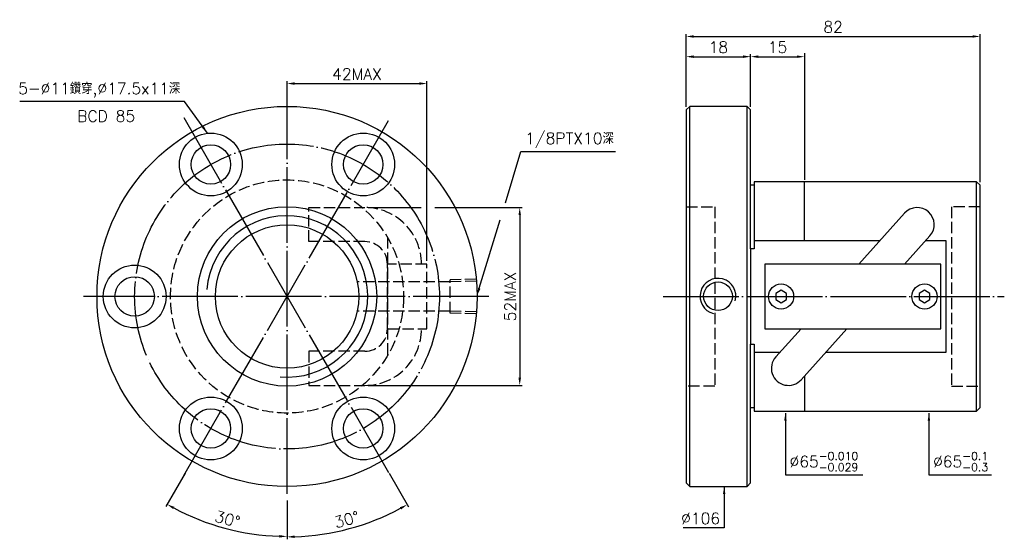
# Model space of a CAD drawing. Header units: millimetres. Extents: x 425 to 700, y 249 to 394.
import ezdxf
from ezdxf.enums import TextEntityAlignment as Align

# ---------------------------------------------------------------- set-up
doc = ezdxf.new("R2010")
doc.units = ezdxf.units.MM
doc.header["$LTSCALE"] = 1.055696
doc.linetypes.add('CENTER', pattern=[22, 20, -1, 0, -1])
doc.linetypes.add('DASHED', pattern=[4, 3, -1])
for name, color, linetype in [('DDVIEW', 7, 'Continuous'), ('NT', 7, 'Continuous'), ('NT-DIM', 2, 'Continuous'), ('SH', 7, 'Continuous'), ('SH-DIM', 2, 'Continuous')]:
    doc.layers.add(name, color=color, linetype=linetype)
doc.styles.get("Standard").update_dxf_attribs({"font": 'simplex.shx', "bigfont": 'chineset.shx'})
doc.dimstyles.new('ISO-25', dxfattribs={"dimscale": 1.055696, "dimtxt": 3, "dimasz": 2, "dimexe": 0.646, "dimexo": 0.862, "dimgap": 1, "dimtad": 1, "dimdec": 3, "dimdsep": 46, "dimtxsty": 'Standard', "dimcen": 1.5, "dimclrd": 2, "dimclre": 2, "dimclrt": 2, "dimazin": 2, "dimtfac": 1, "dimtdec": 3, "dimtmove": 0, "dimatfit": 3, "dimfxl": 0, "dimtolj": 1, "dimlwd": -1, "dimlwe": -1, "dimarcsym": 0})

# ---------------------------------------------------------------- blocks, each defined once
blk = doc.blocks.new('*D80')
at = {"layer": 'Defpoints', "color": 0}
for p in [(693.15, 389.01), (611.15, 368.52), (693.15, 347.52)]:
    blk.add_point(p, dxfattribs=at)
at = {"layer": 'NT-DIM', "color": 2}
for p, q in [((611.15, 369.43), (611.15, 389.69)), ((613.26, 389.01), (691.03, 389.01)), ((693.15, 348.43), (693.15, 389.69))]:
    blk.add_line(p, q, dxfattribs=at)
for points in [[(613.26, 389.36), (613.26, 388.66), (611.15, 389.01)], [(691.03, 389.36), (691.03, 388.66), (693.15, 389.01)]]:
    blk.add_solid(points, dxfattribs=at)
at = {"layer": 'NT-DIM', "color": 2, "insert": (652.15, 391.65), "char_height": 3.167, "attachment_point": 5}
blk.add_mtext('\\A1;82', dxfattribs=at)
blk = doc.blocks.new('*D81')
at = {"layer": 'Defpoints', "color": 0}
for p in [(644.15, 383.37), (629.15, 368.52), (644.15, 345.02)]:
    blk.add_point(p, dxfattribs=at)
at = {"layer": 'NT-DIM', "color": 2}
for p, q in [((629.15, 369.43), (629.15, 384.06)), ((631.26, 383.37), (642.03, 383.37))]:
    blk.add_line(p, q, dxfattribs=at)
for points in [[(631.26, 383.73), (631.26, 383.02), (629.15, 383.37)], [(642.03, 383.73), (642.03, 383.02), (644.15, 383.37)]]:
    blk.add_solid(points, dxfattribs=at)
at = {"layer": 'NT-DIM', "color": 2, "insert": (636.65, 386.01), "char_height": 3.167, "attachment_point": 5}
blk.add_mtext('\\A1;15', dxfattribs=at)
blk = doc.blocks.new('*D82')
at = {"layer": 'Defpoints', "color": 0}
for p in [(629.15, 383.37), (611.15, 368.52), (629.15, 368.52)]:
    blk.add_point(p, dxfattribs=at)
at = {"layer": 'NT-DIM', "color": 2}
for p, q in [((611.15, 369.43), (611.15, 384.06)), ((613.26, 383.37), (627.03, 383.37)), ((629.15, 369.43), (629.15, 384.06))]:
    blk.add_line(p, q, dxfattribs=at)
for points in [[(613.26, 383.73), (613.26, 383.02), (611.15, 383.37)], [(627.03, 383.73), (627.03, 383.02), (629.15, 383.37)]]:
    blk.add_solid(points, dxfattribs=at)
at = {"layer": 'NT-DIM', "color": 2, "insert": (620.15, 386.01), "char_height": 3.167, "attachment_point": 5}
blk.add_mtext('\\A1;18', dxfattribs=at)
blk = doc.blocks.new('*D83')
at = {"layer": 'Defpoints', "color": 0}
for p in [(538.86, 375.88), (499.86, 365.3), (538.86, 325.52)]:
    blk.add_point(p, dxfattribs=at)
at = {"layer": 'NT-DIM', "color": 2}
for p, q in [((499.86, 366.21), (499.86, 376.57)), ((538.86, 326.43), (538.86, 376.57)), ((501.97, 375.88), (536.74, 375.88))]:
    blk.add_line(p, q, dxfattribs=at)
for points in [[(501.97, 376.24), (501.97, 375.53), (499.86, 375.88)], [(536.74, 376.24), (536.74, 375.53), (538.86, 375.88)]]:
    blk.add_solid(points, dxfattribs=at)
at = {"layer": 'NT-DIM', "color": 2, "insert": (519.36, 378.52), "char_height": 3.167, "attachment_point": 5}
blk.add_mtext('\\A1;42MAX', dxfattribs=at)
blk = doc.blocks.new('*D85')
at = {"layer": 'Defpoints', "color": 0, "linetype": 'Continuous'}
for p in [(499.86, 365.3), (527.86, 365.02), (471.86, 268.02), (499.86, 260.52), (476.97, 253.65)]:
    blk.add_point(p, dxfattribs=at)
at = {"layer": 'SH', "color": 2, "linetype": 'Continuous'}
for p, q in [((471.4, 267.23), (466.06, 257.99)), ((499.86, 259.61), (499.86, 248.93))]:
    blk.add_line(p, q, dxfattribs=at)
blk.add_arc((499.86, 316.52), 66.9, 241.8083, 268.1917, dxfattribs=at)
for points in [[(468.08, 257.25), (468.42, 257.86), (466.4, 258.58)], [(497.75, 250), (497.74, 249.3), (499.86, 249.62)]]:
    blk.add_solid(points, dxfattribs=at)
at = {"layer": 'SH', "color": 2, "linetype": 'Continuous', "insert": (483.22, 254.45), "char_height": 3.167, "attachment_point": 5, "rotation": 345}
blk.add_mtext('\\A1;30°', dxfattribs=at)
blk = doc.blocks.new('*D86')
at = {"layer": 'Defpoints', "color": 0, "linetype": 'Continuous'}
for p in [(499.86, 365.3), (471.86, 365.02), (527.86, 268.02), (499.86, 260.52), (511.49, 250.52)]:
    blk.add_point(p, dxfattribs=at)
at = {"layer": 'SH', "color": 2, "linetype": 'Continuous'}
for p, q in [((528.31, 267.23), (533.71, 257.89)), ((499.86, 259.61), (499.86, 248.82))]:
    blk.add_line(p, q, dxfattribs=at)
blk.add_arc((499.86, 316.52), 67.02, 271.8051, 298.1949, dxfattribs=at)
for points in [[(531.35, 257.76), (531.69, 257.14), (533.37, 258.48)], [(501.97, 249.18), (501.96, 249.88), (499.86, 249.5)]]:
    blk.add_solid(points, dxfattribs=at)
at = {"layer": 'SH', "color": 2, "linetype": 'Continuous', "insert": (516.52, 254.33), "char_height": 3.167, "attachment_point": 5, "rotation": 15}
blk.add_mtext('\\A1;30°', dxfattribs=at)

msp = doc.modelspace()

# ---------------------------------------------------------------- linework, layer by layer
at = {"layer": 'DDVIEW', "color": 3, "linetype": 'CENTER'}
for p, q in [((499.8557, 261.5185), (499.8557, 371.5185)), ((471.0462, 366.418), (528.1802, 267.459)), ((471.0462, 266.619), (528.1802, 365.5781)), ((556.0983, 316.5185), (443.1024, 316.5185))]:
    msp.add_line(p, q, dxfattribs=at)
at = {"layer": 'DDVIEW', "color": 1, "linetype": 'DASHED'}
for p, q in [((505.8862, 331.8057), (505.8862, 341.3057)), ((505.8862, 341.3057), (521.5685, 341.3057)), ((527.8557, 333.0185), (527.8557, 300.0185)), ((521.5685, 331.8057), (505.8862, 331.8057)), ((527.8557, 307.5185), (527.8557, 325.5185)), ((538.8557, 325.5185), (527.8557, 325.5185)), ((538.8557, 307.5185), (538.8557, 325.5185)), ((527.8557, 307.5185), (538.8557, 307.5185)), ((521.5685, 301.2313), (505.8862, 301.2313)), ((505.8862, 301.2313), (505.8862, 291.7313)), ((505.8862, 291.7313), (521.5685, 291.7313))]:
    msp.add_line(p, q, dxfattribs=at)
at = {"layer": 'DDVIEW', "color": 255, "linetype": 'Continuous'}
for centre, radius in [((499.8557, 316.5185), 53), ((478.6057, 353.3246), 8.75), ((521.1057, 353.3246), 8.75), ((478.6057, 353.3246), 5.5), ((521.1057, 353.3246), 5.5), ((499.8557, 316.5185), 25), ((499.8557, 316.5185), 20), ((457.3557, 316.5185), 8.75), ((457.3557, 316.5185), 5.5), ((478.6057, 279.7124), 8.75), ((521.1057, 279.7124), 8.75), ((478.6057, 279.7124), 5.5), ((521.1057, 279.7124), 5.5)]:
    msp.add_circle(centre, radius, dxfattribs=at)
at = {"layer": 'DDVIEW', "color": 3, "linetype": 'CENTER'}
msp.add_circle((499.8557, 316.5185), 42.5, dxfattribs=at)
at = {"layer": 'DDVIEW', "color": 1, "linetype": 'DASHED'}
msp.add_circle((499.8557, 316.5185), 32.5, dxfattribs=at)
for centre, radius, start, end in [((521.5685, 325.5185), 15.7872, 0, 90), ((521.5685, 325.5185), 6.2872, 0, 90), ((521.5685, 307.5185), 6.2872, 270, 0), ((521.5685, 307.5185), 15.7872, 270, 0)]:
    msp.add_arc(centre, radius, start, end, dxfattribs=at)
at = {"layer": 'DDVIEW', "color": 5, "linetype": 'Continuous'}
msp.add_arc((499.8557, 316.5185), 22.5, 265, 175, dxfattribs=at)
at = {"layer": 'NT'}
for p, q in [((612.145, 369.5185), (611.145, 368.5185)), ((611.145, 368.5185), (611.145, 264.5185)), ((628.145, 369.5185), (612.145, 369.5185)), ((612.145, 263.5185), (612.145, 369.5185)), ((629.145, 368.5185), (628.145, 369.5185)), ((628.145, 263.5185), (628.145, 369.5185)), ((629.145, 329.8227), (629.145, 368.5185)), ((630.145, 347.5185), (629.145, 347.5185)), ((692.145, 348.5185), (630.145, 348.5185)), ((630.145, 348.5185), (630.145, 329.8227)), ((644.145, 332.0105), (644.145, 348.5185)), ((693.145, 347.5185), (692.145, 348.5185)), ((692.145, 284.5185), (692.145, 348.5185)), ((693.145, 285.5185), (693.145, 347.5185)), ((672.074, 339.7265), (659.3349, 325.5185)), ((672.0943, 325.5185), (679.1471, 333.3846)), ((630.145, 329.8227), (629.145, 329.8227)), ((629.145, 329.8227), (629.145, 303.2144)), ((630.145, 332.0105), (630.145, 329.8227)), ((665.1556, 332.0105), (630.145, 332.0105)), ((683.693, 332.0105), (677.9151, 332.0105)), ((683.693, 301.0266), (683.693, 332.0105)), ((682.145, 325.5185), (633.145, 325.5185)), ((633.145, 325.5185), (633.145, 307.5185)), ((682.145, 307.5185), (682.145, 325.5185)), ((633.145, 307.5185), (682.145, 307.5185)), ((643.1958, 307.5185), (636.143, 299.6525)), ((643.2161, 293.3106), (655.9552, 307.5185)), ((629.145, 264.5185), (629.145, 303.2144)), ((629.145, 303.2144), (630.145, 303.2144)), ((630.145, 303.2144), (630.145, 301.0266)), ((630.145, 303.2144), (630.145, 284.5185)), ((630.145, 301.0266), (637.375, 301.0266)), ((650.1345, 301.0266), (683.693, 301.0266)), ((644.145, 294.3466), (644.145, 284.5185)), ((629.145, 285.5185), (630.145, 285.5185)), ((630.145, 284.5185), (692.145, 284.5185)), ((692.145, 284.5185), (693.145, 285.5185)), ((611.145, 264.5185), (612.145, 263.5185)), ((628.145, 263.5185), (629.145, 264.5185)), ((612.145, 263.5185), (628.145, 263.5185))]:
    msp.add_line(p, q, dxfattribs=at)
at = {"layer": 'NT', "color": 1, "linetype": 'DASHED'}
for p, q in [((611.145, 341.5185), (619.145, 341.5185)), ((619.145, 341.5185), (619.145, 291.5185)), ((693.145, 341.5185), (685.145, 341.5185)), ((685.145, 341.5185), (685.145, 291.5185)), ((619.145, 291.5185), (611.145, 291.5185)), ((685.145, 291.5185), (693.145, 291.5185))]:
    msp.add_line(p, q, dxfattribs=at)
at = {"layer": 'NT', "color": 7, "linetype": 'Continuous'}
for points in [[(637.645, 318.2506), (636.145, 317.3846), (636.145, 315.6525), (637.645, 314.7865), (639.145, 315.6525), (639.145, 317.3846)], [(677.645, 318.2506), (676.145, 317.3846), (676.145, 315.6525), (677.645, 314.7865), (679.145, 315.6525), (679.145, 317.3846)]]:
    msp.add_lwpolyline(points, close=True, dxfattribs=at)
at = {"layer": 'NT', "color": 255, "linetype": 'Continuous'}
msp.add_circle((620.0447, 316.5772), 4, dxfattribs=at)
at = {"layer": 'NT', "color": 7, "linetype": 'Continuous'}
for centre in [(637.645, 316.5185), (677.645, 316.5185)]:
    msp.add_circle(centre, 3.5, dxfattribs=at)
at = {"layer": 'NT'}
for centre, start, end in [((675.6105, 336.5555), 318.120081, 138.120081), ((639.6795, 296.4815), 138.120081, 318.120081)]:
    msp.add_arc(centre, 4.75, start, end, dxfattribs=at)
at = {"layer": 'NT', "color": 5, "linetype": 'Continuous'}
msp.add_arc((620.0447, 316.5772), 5, 345, 255, dxfattribs=at)
at = {"layer": 'NT-DIM'}
msp.add_line((644.145, 384.324), (644.145, 349.0185), dxfattribs=at)
for points in [[(560.7514, 342.65), (565.1002, 356.8963), (565.2002, 356.8963), (591.4418, 356.8963)], [(553.4714, 318.8019), (559.2858, 337.8491)]]:
    msp.add_lwpolyline(points, dxfattribs=at)
msp.add_solid([(553.808, 318.6991), (552.855, 316.7825), (553.1349, 318.9046)], dxfattribs=at)
at = {"layer": 'SH', "color": 1, "linetype": 'DASHED'}
for p, q in [((552.6322, 321.3798), (545.3229, 321.1514)), ((545.3229, 320.5704), (519.4409, 320.5704)), ((545.3229, 311.8857), (545.3229, 321.1514)), ((552.6824, 320.8004), (545.3229, 320.5704)), ((545.3229, 312.4667), (519.4409, 312.4667)), ((552.6824, 312.2367), (545.3229, 312.4667)), ((552.6322, 311.6572), (545.3229, 311.8857))]:
    msp.add_line(p, q, dxfattribs=at)
at = {"layer": 'SH', "color": 3, "linetype": 'CENTER'}
msp.add_line((604.7247, 316.5185), (699.8924, 316.5185), dxfattribs=at)
at = {"layer": 'SH-DIM', "color": 2}
for p, q in [((522.4785, 341.3057), (537.269, 341.3057)), ((541.0313, 341.3057), (565.4266, 341.3057)), ((564.7446, 339.1943), (564.7446, 293.8427)), ((522.4785, 291.7313), (565.4266, 291.7313))]:
    msp.add_line(p, q, dxfattribs=at)
for points in [[(564.3927, 339.1943), (565.0965, 339.1943), (564.7446, 341.3057)], [(564.3927, 293.8427), (565.0965, 293.8427), (564.7446, 291.7313)]]:
    msp.add_solid(points, dxfattribs=at)

# ---------------------------------------------------------------- texts
at = {"layer": 'NT-DIM', "color": 2}
msp.add_text('BCD 85', height=3.16709, dxfattribs=at).set_placement((449.415, 368.3747), align=Align.TOP_CENTER)
at = {"layer": 'NT-DIM', "color": 2, "char_height": 3.167089}
for s, insert, attachment_point in [('5-%%C11鑽穿,%%C17.5x11深', (470.0837, 371.9677), 9), ('\\A1;1/8PTX10深', (566.2559, 357.952), 7), ('\\A1;\\A1;%%c65{\\H0.7x;\\S-0.010^ -0.029;}', (639.9987, 267.8205), 7), ('\\A1;\\A1;%%c65{\\H0.7x;\\S-0.1^ -0.3;}', (680.0224, 267.8205), 7), ('\\A1;\\A1;%%c106', (620.6124, 253.0533), 9)]:
    msp.add_mtext(s, dxfattribs=dict(at, insert=insert, attachment_point=attachment_point))
at = {"layer": 'SH-DIM', "color": 2, "insert": (562.1054, 316.5185), "char_height": 3.16709, "attachment_point": 5, "rotation": 90}
msp.add_mtext('\\A1;52MAX', dxfattribs=at)

# ---------------------------------------------------------------- dimensions: what is measured, and where the dimension line sits
at = {"layer": 'NT-DIM'}
dim = msp.add_linear_dim(base=(693.145, 389.0071), p1=(611.145, 368.5185), p2=(693.145, 347.5185), dimstyle='ISO-25', dxfattribs=at)
dim.commit()
dim.dimension.update_dxf_attribs({"geometry": '*D80', "text_midpoint": (652.145, 389.0071), "dimtype": 160})
dim = msp.add_linear_dim(base=(629.145, 383.3741), p1=(611.145, 368.5185), p2=(629.145, 368.5185), dimstyle='ISO-25', dxfattribs=at)
dim.commit()
dim.dimension.update_dxf_attribs({"geometry": '*D82', "text_midpoint": (620.145, 386.0133)})
dim = msp.add_linear_dim(base=(644.145, 383.3741), p1=(629.145, 368.5185), p2=(644.145, 345.0185), dimstyle='ISO-25', override={"dimse2": 1}, dxfattribs=at)
dim.commit()
dim.dimension.update_dxf_attribs({"geometry": '*D81', "text_midpoint": (636.645, 386.0133)})
dim = msp.add_linear_dim(base=(538.8557, 375.8834), p1=(499.8557, 365.3), p2=(538.8557, 325.5185), text='42MAX', dimstyle='ISO-25', override={"dimse2": 0}, dxfattribs=at)
dim.commit()
dim.dimension.update_dxf_attribs({"geometry": '*D83', "text_midpoint": (519.3557, 378.5227)})
at = {"layer": 'SH', "color": 7, "linetype": 'Continuous'}
for base, line2, picture, middle in [((476.9739, 253.6515), ((527.8557, 365.016), (471.8557, 268.0211)), '*D85', (483.2233, 254.4457)), ((511.4934, 250.5177), ((471.8557, 365.016), (527.8557, 268.0211)), '*D86', (516.5184, 254.3324))]:
    dim = msp.add_angular_dim_2l(base=base, line1=((499.8557, 365.3), (499.8557, 260.5185)), line2=line2, dimstyle='ISO-25', dxfattribs=at)
    dim.commit()
    dim.dimension.update_dxf_attribs({"geometry": picture, "text_midpoint": middle})

# ---------------------------------------------------------------- leaders
at = {"layer": 'NT-DIM', "annotation_type": 0, "has_hookline": 1}
for points, hookline_direction, text_width in [([(477.6437, 362.0216), (471.2394, 370.9121), (471.1394, 370.9121)], 1, 44.7917), ([(638.843, 284.0185), (638.843, 266.7649), (638.943, 266.7649)], 0, 20.4051), ([(678.8667, 284.0185), (678.8667, 266.7649), (678.9667, 266.7649)], 0, 16.2879), ([(621.7681, 263.5185), (621.7681, 251.9976), (621.6681, 251.9976)], 1, 10.2553)]:
    msp.add_leader(points, dimstyle='ISO-25', dxfattribs=dict(at, hookline_direction=hookline_direction, text_width=text_width))

doc.saveas('drawing.dxf')
